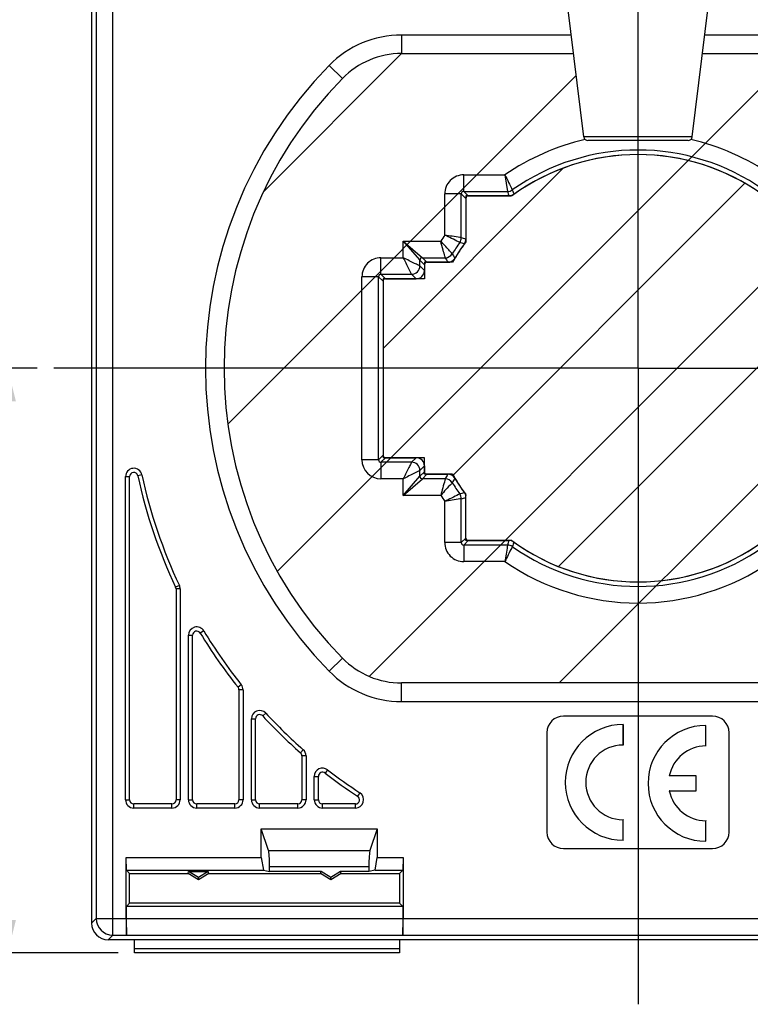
# Model space of a CAD drawing. Header units: millimetres. Extents: x 0 to 420, y 0 to 297.
# Tile 7 of 20: x 71 to 115, y 152 to 211. Entities that reach past the tile are written whole.
import ezdxf

# ---------------------------------------------------------------- set-up
doc = ezdxf.new("R2010")
doc.units = ezdxf.units.MM
doc.header["$LTSCALE"] = 23.1
doc.layers.get('0').update_dxf_attribs({"linetype": 'CONTINUOUS'})
for name, color, linetype in [('02___PRT_ALL_AXES', 7, 'CONTINUOUS'), ('02__ASM_ALL_AXES', 7, 'CONTINUOUS'), ('03___PRT_ALL_CURVES', 7, 'CONTINUOUS')]:
    doc.layers.add(name, color=color, linetype=linetype)
doc.styles.get("Standard").update_dxf_attribs({"font": 'SIMPLEX.SHX', "width": 0.8})
doc.dimstyles.new('DIMSTYLE_1', dxfattribs={"dimtxt": 2, "dimasz": 2, "dimexe": 1, "dimexo": 1, "dimgap": 0.5, "dimtad": 1, "dimdec": 7, "dimdsep": 46, "dimtxsty": 'Standard', "dimblk": '_FILLED', "dimblk1": '_FILLED', "dimblk2": '_FILLED', "dimcen": 0.09, "dimazin": 2, "dimtp": 0.3, "dimtm": 0.3, "dimtfac": 1, "dimtdec": 7, "dimtofl": 0, "dimtmove": 0, "dimatfit": 3, "dimldrblk": '_FILLED', "dimfxl": 0, "dimtolj": 1, "dimarcsym": 0})

# ---------------------------------------------------------------- blocks, each defined once
blk = doc.blocks.new('_FILLED')
at = {"color": 0, "linetype": 'ByBlock'}
blk.add_solid([(0, 0), (-1, 0.25), (-1, -0.25)], dxfattribs=at)
blk = doc.blocks.new('*D3')
at = {"color": 8}
for p, q in [((86.978, 245.803), (63.674, 245.803)), ((64.674, 245.803), (64.674, 200.403)), ((64.674, 155.003), (64.674, 200.403)), ((77.188, 155.003), (63.674, 155.003))]:
    blk.add_line(p, q, dxfattribs=at)
at = {"color": 8, "xscale": 2, "yscale": 2, "zscale": 2}
for p, rotation in [((64.674, 245.803), 90), ((64.674, 155.003), 270)]:
    blk.add_blockref('_FILLED', p, dxfattribs=dict(at, rotation=rotation))
at = {"color": 8, "insert": (62.174, 199.065), "char_height": 2, "width": 6.4, "attachment_point": 2, "rotation": 90, "line_spacing_factor": 0.9}
blk.add_mtext('90.8', dxfattribs=at)
blk = doc.blocks.new('*D9')
at = {"color": 8}
for p, q in [((72.305, 190.303), (69.519, 190.303)), ((70.519, 190.303), (70.519, 172.653)), ((70.519, 155.003), (70.519, 172.653)), ((77.188, 155.003), (69.519, 155.003))]:
    blk.add_line(p, q, dxfattribs=at)
at = {"color": 8, "xscale": 2, "yscale": 2, "zscale": 2}
for p, rotation in [((70.519, 190.303), 90), ((70.519, 155.003), 270)]:
    blk.add_blockref('_FILLED', p, dxfattribs=dict(at, rotation=rotation))
at = {"color": 8, "insert": (68.019, 169.885), "char_height": 2, "width": 6.4, "attachment_point": 2, "rotation": 90, "line_spacing_factor": 0.9}
blk.add_mtext('35.3', dxfattribs=at)

msp = doc.modelspace()

# ---------------------------------------------------------------- linework, layer by layer
at = {"color": 7}
for p, q in [((75.86753382, 241.43766042), (75.86753382, 157.08261405)), ((76.86738151, 156.08276635), (76.86738151, 241.43766042)), ((75.58794814, 235.4029522), (75.58794814, 156.80302838)), ((94.30509129, 210.42279592), (94.30509129, 209.30318068)), ((104.55566839, 210.42279592), (94.30509129, 210.42279592)), ((122.870805, 210.42279592), (112.62022789, 210.42279592)), ((94.30509129, 209.30318068), (104.69313986, 209.30318068)), ((112.48275643, 209.30318068), (122.870805, 209.30318068)), ((89.93481186, 208.58691135), (90.73437707, 207.80318068)), ((111.86490337, 204.27117131), (105.31099292, 204.27117131)), ((111.61676683, 204.05163864), (105.55912946, 204.05163864)), ((98.06357615, 200.9784477), (98.06357615, 201.9782954)), ((98.06357615, 201.9782954), (100.55147644, 201.9782954)), ((100.55142161, 201.9782954), (100.70845669, 200.9784477)), ((98.06357615, 200.9784477), (98.3379253, 200.70409855)), ((98.06357615, 200.9784477), (100.70845669, 200.9784477)), ((96.9137513, 198.34056758), (96.9137513, 200.82847055)), ((97.91359899, 200.82847055), (96.9137513, 200.82847055)), ((97.91359899, 198.18359001), (97.91359899, 200.82847055)), ((97.91359899, 200.82847055), (98.18794814, 200.5541214)), ((98.18794814, 200.5541214), (98.18794814, 198.09610112)), ((100.79594557, 200.70409855), (98.3379253, 200.70409855)), ((98.3379253, 200.70318068), (100.79374394, 200.70318068)), ((100.99595147, 200.74589985), (100.99721325, 200.74645998)), ((101.08651542, 200.79784477), (101.08668496, 200.79733522)), ((94.4147452, 197.9782954), (95.56457212, 196.9784477)), ((94.41474727, 197.97829747), (95.41459496, 196.82847055)), ((94.41474727, 196.9782954), (94.41474727, 197.9782954)), ((94.41474727, 197.9782954), (96.67246818, 197.9782954)), ((98.18794649, 198.09610145), (98.18794814, 198.09738489)), ((93.06457212, 195.9784477), (93.06457212, 196.9782954)), ((93.06457212, 196.9782954), (94.41474727, 196.9782954)), ((95.41459496, 196.47837155), (95.41459496, 196.82847055)), ((95.41459496, 196.82847055), (95.68894412, 196.5541214)), ((95.56457212, 196.9784477), (95.83892127, 196.70409855)), ((95.56457212, 196.9784477), (96.94831714, 196.9784477)), ((95.68894412, 196.2040224), (95.41459496, 196.47837155)), ((95.68894412, 196.5541214), (95.68894412, 196.2040224)), ((95.8379253, 196.70318068), (97.10104212, 196.70318068)), ((97.10251138, 196.70409855), (95.83892127, 196.70409855)), ((91.91474727, 184.77972655), (91.91474727, 195.82847055)), ((92.91459496, 195.82847055), (91.91474727, 195.82847055)), ((92.91459496, 184.77972655), (92.91459496, 195.82847055)), ((92.91459496, 195.82847055), (93.18894412, 195.5541214)), ((93.06457212, 195.9784477), (93.33892127, 195.70409855)), ((93.06457212, 195.9784477), (94.91467112, 195.9784477)), ((93.3379253, 195.70318068), (95.1880243, 195.70318068)), ((95.18902027, 195.70409855), (93.33892127, 195.70409855)), ((95.18902027, 195.70409855), (94.91467112, 195.9784477)), ((93.18894412, 195.5541214), (93.18894412, 185.0540757)), ((92.91459496, 184.77972655), (93.18894412, 185.0540757)), ((93.06457212, 184.6297494), (93.33892127, 184.90409855)), ((93.33892127, 184.90409855), (95.18902027, 184.90409855)), ((95.18902027, 184.90409855), (94.91467112, 184.6297494)), ((92.91459496, 184.77972655), (91.91474727, 184.77972655)), ((93.06457212, 184.6297494), (93.06457212, 183.6299017)), ((94.91467112, 184.6297494), (93.06457212, 184.6297494)), ((95.68894412, 184.4041747), (95.41459496, 184.12982555)), ((95.68894412, 184.4041747), (95.68894412, 184.0540757)), ((77.63794814, 164.25318068), (77.63794814, 183.76397429)), ((77.63794814, 183.76397429), (77.88794814, 183.76397429)), ((77.88794814, 164.25318068), (77.88794814, 183.76397429)), ((78.62680257, 183.86895688), (78.38237536, 183.81646558)), ((94.41474727, 182.62989963), (95.41459496, 183.77972655)), ((95.41459496, 183.77972655), (95.41459496, 184.12982555)), ((95.41459496, 183.77972655), (95.68894412, 184.0540757)), ((95.56457212, 183.6297494), (95.83892127, 183.90409855)), ((95.83892127, 183.90409855), (97.10251138, 183.90409855)), ((97.10251094, 183.90409855), (97.10198257, 183.9031647)), ((94.41474727, 183.6299017), (93.06457212, 183.6299017)), ((94.4147452, 182.6299017), (95.56457212, 183.6297494)), ((94.41474727, 182.6299017), (94.41474727, 183.6299017)), ((96.94831714, 183.6297494), (95.56457212, 183.6297494)), ((96.67247099, 182.6299017), (94.41474727, 182.6299017)), ((98.18794814, 180.05315784), (98.18794814, 182.51209598)), ((96.9137513, 179.77972655), (96.9137513, 182.26762922)), ((97.91359899, 179.77972655), (97.91359899, 182.42460709)), ((97.91359899, 179.77972655), (96.9137513, 179.77972655)), ((97.91359899, 179.77972655), (98.18794814, 180.0540757)), ((98.06357615, 179.6297494), (98.3379253, 179.90409855)), ((100.70845669, 179.6297494), (98.06357615, 179.6297494)), ((98.06357615, 179.6297494), (98.06357615, 178.6299017)), ((98.3379253, 179.90409855), (100.79594557, 179.90409855)), ((100.79594536, 179.90409855), (100.79564061, 179.90314825)), ((101.086684, 179.81086256), (101.08601931, 179.80886482)), ((100.55146675, 178.6299017), (98.06357615, 178.6299017)), ((80.88987761, 177.19263651), (80.66391288, 177.08567886)), ((80.68794814, 176.97872121), (80.68794814, 164.25318068)), ((80.93794814, 176.97872121), (80.68794814, 176.97872121)), ((80.93794814, 176.97872121), (80.93794814, 164.25318068)), ((81.43794814, 164.25318068), (81.43794814, 174.1866916)), ((81.43794814, 174.1866916), (81.68794814, 174.1866916)), ((81.68794814, 164.25318068), (81.68794814, 174.1866916)), ((82.36579611, 174.44543108), (82.15187213, 174.31606134)), ((89.93481186, 172.01945001), (90.73437707, 172.80318068)), ((84.62887115, 171.19736719), (84.43340964, 171.04149929)), ((122.870805, 171.30318068), (94.30509129, 171.30318068)), ((94.30509129, 170.18356544), (94.30509129, 171.30318068)), ((84.73794814, 170.8856314), (84.48794814, 170.8856314)), ((84.48794814, 170.8856314), (84.48794814, 164.25318068)), ((84.73794814, 170.8856314), (84.73794814, 164.25318068)), ((94.30509129, 170.18356544), (122.870805, 170.18356544)), ((86.10478965, 169.4806673), (85.92136889, 169.31079432)), ((85.23794814, 169.14092134), (85.48794814, 169.14092134)), ((85.23794814, 164.25318068), (85.23794814, 169.14092134)), ((85.48794814, 164.25318068), (85.48794814, 169.14092134)), ((113.08794814, 169.30318068), (104.08794814, 169.30318068)), ((103.08794814, 168.30318068), (103.08794814, 162.30318068)), ((107.68271162, 167.55841111), (107.68271162, 168.79794023)), ((112.68271162, 167.49841112), (112.68271162, 168.73794024)), ((114.08794814, 162.30318068), (114.08794814, 168.30318068)), ((88.36786468, 167.27672406), (88.20290641, 167.08887101)), ((88.53794814, 166.90101795), (88.28794814, 166.90101795)), ((88.28794814, 166.90101795), (88.28794814, 164.25318068)), ((88.53794814, 166.90101795), (88.53794814, 164.25318068)), ((89.84378318, 166.06012478), (89.69086566, 165.86234654)), ((89.03794814, 165.6645683), (89.28794814, 165.6645683)), ((89.03794814, 164.25318068), (89.03794814, 165.6645683)), ((89.28794814, 164.25318068), (89.28794814, 165.6645683)), ((110.48340737, 165.69318068), (110.47700328, 165.68794416)), ((112.09817086, 165.68794416), (110.47700328, 165.68794416)), ((112.10340737, 165.69318068), (112.09817086, 165.68794416)), ((112.09817086, 164.7984172), (112.09817086, 165.68794416)), ((91.79267809, 164.67139605), (91.65565993, 164.46228837)), ((110.47700328, 164.7984172), (112.09817086, 164.7984172)), ((110.48340737, 164.79318068), (110.47700328, 164.7984172)), ((112.10340737, 164.79318068), (112.09817086, 164.7984172)), ((77.63794814, 164.25318068), (77.88794814, 164.25318068)), ((80.93794814, 164.25318068), (80.68794814, 164.25318068)), ((81.43794814, 164.25318068), (81.68794814, 164.25318068)), ((84.73794814, 164.25318068), (84.48794814, 164.25318068)), ((85.23794814, 164.25318068), (85.48794814, 164.25318068)), ((88.53794814, 164.25318068), (88.28794814, 164.25318068)), ((89.03794814, 164.25318068), (89.28794814, 164.25318068)), ((80.43794814, 164.00318068), (78.13794814, 164.00318068)), ((78.13794814, 163.75318068), (78.13794814, 164.00318068)), ((80.43794814, 163.75318068), (78.13794814, 163.75318068)), ((80.43794814, 163.75318068), (80.43794814, 164.00318068)), ((84.23794814, 164.00318068), (81.93794814, 164.00318068)), ((81.93794814, 163.75318068), (81.93794814, 164.00318068)), ((84.23794814, 163.75318068), (81.93794814, 163.75318068)), ((84.23794814, 163.75318068), (84.23794814, 164.00318068)), ((88.03794814, 164.00318068), (85.73794814, 164.00318068)), ((85.73794814, 163.75318068), (85.73794814, 164.00318068)), ((88.03794814, 163.75318068), (85.73794814, 163.75318068)), ((88.03794814, 163.75318068), (88.03794814, 164.00318068)), ((91.51864176, 164.00318068), (89.53794814, 164.00318068)), ((89.53794814, 163.75318068), (89.53794814, 164.00318068)), ((91.51864176, 163.75318068), (89.53794814, 163.75318068)), ((91.51864176, 163.75318068), (91.51864176, 164.00318068)), ((107.68794814, 163.05318068), (107.68271162, 163.04795024)), ((107.68271162, 161.80842113), (107.68271162, 163.04795025)), ((112.68794814, 162.99318068), (112.68271162, 162.98795024)), ((112.68271162, 161.74842113), (112.68271162, 162.98795026)), ((85.83794814, 162.50318068), (92.83794814, 162.50318068)), ((86.27560335, 161.19820106), (85.83794814, 162.50318068)), ((85.83794814, 160.77136899), (85.83794814, 162.50318068)), ((92.83794814, 162.50318068), (92.40029294, 161.19820106)), ((92.83794814, 162.50318068), (92.83794814, 160.77136899)), ((107.68794814, 161.80318068), (107.68271162, 161.80842112)), ((112.68794814, 161.74318068), (112.68271162, 161.74842112)), ((86.27560335, 161.19820106), (92.40029294, 161.19820106)), ((104.08794814, 161.30318068), (113.08794814, 161.30318068)), ((77.66975983, 160.77136899), (85.83794814, 160.77136899)), ((77.69593844, 159.99519038), (77.66975983, 160.77136899)), ((77.66975983, 157.08261405), (77.66975983, 160.77136899)), ((85.83794814, 160.77136899), (85.96916115, 159.99519038)), ((92.70673514, 159.99519038), (92.83794814, 160.77136899)), ((92.83794814, 160.77136899), (94.40613645, 160.77136899)), ((94.40613645, 160.77136899), (94.37995785, 159.99519038)), ((94.40613645, 160.77136899), (94.40613645, 157.08261405)), ((77.69593844, 159.99519038), (77.88794814, 159.80318068)), ((77.69593844, 159.99519038), (85.96916115, 159.99519038)), ((81.41564263, 159.80318068), (81.44943344, 159.92100237)), ((82.03794814, 159.55318068), (81.44943344, 159.92100237)), ((81.44943344, 159.92100237), (82.62646284, 159.92100237)), ((82.62646284, 159.92100237), (82.03794814, 159.55318068)), ((82.66025366, 159.80318068), (82.62646284, 159.92100237)), ((85.96916115, 159.99519038), (86.34100796, 159.92100237)), ((86.34100796, 160.23058378), (92.33488833, 160.23058378)), ((86.34100796, 159.92100237), (86.34100796, 160.23058378)), ((89.44943344, 159.92100237), (86.34100796, 159.92100237)), ((89.41564263, 159.80318068), (89.44943344, 159.92100237)), ((90.03794814, 159.55318068), (89.44943344, 159.92100237)), ((90.62646284, 159.92100237), (90.03794814, 159.55318068)), ((92.33488833, 159.92100237), (90.62646284, 159.92100237)), ((90.66025366, 159.80318068), (90.62646284, 159.92100237)), ((92.33488833, 160.23058378), (92.33488833, 159.92100237)), ((92.70673514, 159.99519038), (92.33488833, 159.92100237)), ((92.70673514, 159.99519038), (94.37995785, 159.99519038)), ((94.37995785, 159.99519038), (94.18794814, 159.80318068)), ((77.88794814, 159.80318068), (81.41564263, 159.80318068)), ((77.88794814, 158.00318068), (77.88794814, 159.80318068)), ((82.03794814, 159.41423973), (81.41564263, 159.80318068)), ((82.66025366, 159.80318068), (82.03794814, 159.41423973)), ((82.03794814, 159.41423973), (82.03794814, 159.55318068)), ((82.66025366, 159.80318068), (89.41564263, 159.80318068)), ((90.03794814, 159.41423973), (89.41564263, 159.80318068)), ((90.66025366, 159.80318068), (90.03794814, 159.41423973)), ((90.03794814, 159.41423973), (90.03794814, 159.55318068)), ((90.66025366, 159.80318068), (94.18794814, 159.80318068)), ((94.18794814, 159.80318068), (94.18794814, 158.00318068)), ((77.69594243, 157.81117497), (77.88794814, 158.00318068)), ((94.37995386, 157.81117497), (77.69594243, 157.81117497)), ((77.69594243, 157.07373419), (77.69594243, 157.81117497)), ((94.18794814, 158.00318068), (77.88794814, 158.00318068)), ((94.37995386, 157.81117497), (94.18794814, 158.00318068)), ((94.37995386, 157.81117497), (94.37995386, 157.07373419)), ((75.86753382, 157.08261405), (75.58794814, 156.80302838)), ((75.86753382, 157.08261405), (77.66975983, 157.08261405)), ((94.37995386, 157.07373419), (77.69594243, 157.07373419)), ((77.71339484, 156.05628178), (77.69594243, 157.07373419)), ((94.37995386, 157.07373419), (94.36250145, 156.05628178)), ((94.40613645, 157.08261405), (122.76975983, 157.08261405)), ((76.86738151, 156.08276635), (76.58779584, 155.80318068)), ((123.18794814, 155.80318068), (76.58779584, 155.80318068)), ((76.86738151, 156.08276635), (77.68691026, 156.08276635)), ((77.71339484, 156.05628178), (77.68691026, 156.08276635)), ((94.36250145, 156.05628178), (77.71339484, 156.05628178)), ((78.18794814, 155.00318068), (78.18794814, 155.80318068)), ((94.18794814, 155.80318068), (94.18794814, 155.00318068)), ((94.38898602, 156.08276635), (94.36250145, 156.05628178)), ((94.38898602, 156.08276635), (122.78691026, 156.08276635)), ((94.18794814, 155.25318068), (78.18794814, 155.25318068)), ((94.18794814, 155.00318068), (78.18794814, 155.00318068))]:
    msp.add_line(p, q, dxfattribs=at)
at = {"color": 8}
for p, q in [((85.98305932, 200.98114872), (94.30509129, 209.30318068)), ((86.80172416, 178.04102571), (118.06387913, 209.30318068)), ((83.81593084, 186.93462631), (104.85622919, 207.97492466)), ((92.3439384, 171.70384602), (127.40400937, 206.76391699)), ((93.18894412, 191.50071372), (104.06666811, 202.37843771)), ((97.38409252, 183.8164682), (115.03720279, 201.46957847)), ((103.82266698, 171.30318068), (131.88687717, 199.36739087)), ((103.78219011, 178.33517186), (121.50850316, 196.06148491))]:
    msp.add_line(p, q, dxfattribs=at)
at = {"color": 7}
for centre, radius, start, end in [((94.30509129, 204.30318068), 6.11961524, 90, 135.5729959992), ((94.30509129, 204.30318068), 5, 90, 135.5729959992), ((108.58794814, 190.30318068), 26.11961524, 135.5729959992, 224.4270040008), ((108.58794814, 190.30318068), 25, 135.5729959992, 224.4270040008), ((108.58886601, 190.30318068), 14.17419685, 103.0168887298, 124.5443251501), ((105.55912946, 204.30163864), 0.25, 187, 270), ((111.61676683, 204.30163864), 0.25, 270, 353), ((108.58886601, 190.30318068), 14.17419685, 55.4556426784, 76.9889694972), ((108.58886601, 190.30318068), 13.17434915, 54.8096575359, 125.1903424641), ((108.58886601, 190.30318068), 12.9, 54.4393411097, 125.5606588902), ((98.06357336, 200.82847333), 1.1498267, 89.9998614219, 180.0001385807), ((164.68222909, 232.82900778), 71.16537715, 205.6903206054, 206.5048215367), ((98.06315373, 200.82889296), 0.14955534, 89.8381699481, 180.1618300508), ((100.70842118, 201.47848352), 0.50003582, 270.0040685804, 305.1862738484), ((185.64736865, 227.91382012), 89.10742423, 197.5945834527, 197.7797416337), ((177.8301038, 226.33218844), 80.8800412, 198.2005328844, 198.4034615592), ((100.79352558, 201.20490475), 0.50172412, 270.0249355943, 283.8090517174), ((100.79367784, 201.20335826), 0.50018603, 283.834398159, 285.8098598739), ((100.79377702, 201.20300979), 0.49982372, 285.8098039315, 287.7842999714), ((100.79361503, 201.20344252), 0.50028525, 287.7868279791, 293.8561733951), ((100.79456366, 201.20676243), 0.50297404, 293.7616231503, 300.2147140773), ((100.79684091, 201.20289523), 0.49848621, 300.2122160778, 305.5522869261), ((108.58886601, 190.30318068), 14.17419685, 145.4556837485, 147.2152208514), ((97.41356317, 198.18362552), 0.50003582, 324.8137371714, 359.9959162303), ((70.97807534, 113.24460502), 89.10753956, 72.2201800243, 72.4053380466), ((97.69252545, 198.09465461), 0.49519604, 340.8242285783, 343.4268372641), ((97.68797312, 198.09594642), 0.49992773, 343.4337548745, 348.5946269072), ((97.68494982, 198.09657979), 0.50301659, 348.5920060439, 353.9699929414), ((97.68900492, 198.09619246), 0.49894323, 353.96530839, 359.9895119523), ((108.58886601, 190.30318068), 13.17434915, 144.8096575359, 148.3504746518), ((108.58886601, 190.30318068), 12.9, 144.4393411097, 149.0031389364), ((72.55808748, 121.0555804), 80.88663847, 71.5963904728, 71.7996832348), ((97.69041283, 198.09435525), 0.49696544, 324.4429360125, 327.8377891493), ((97.68639082, 198.0968807), 0.50171459, 327.8381408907, 332.1603923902), ((97.68526741, 198.09748941), 0.50299224, 332.1588409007, 334.7445780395), ((97.68627618, 198.09702007), 0.50187965, 334.7439020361, 337.8939475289), ((97.68925827, 198.09581121), 0.49866185, 337.8936912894, 340.8220146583), ((93.06456934, 195.82847333), 1.1498267, 89.9998614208, 180.0001385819), ((95.56458077, 196.8284619), 0.1499858, 90.0033034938, 179.9966965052), ((145.19427209, 223.91385261), 55.25566222, 209.1743408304, 209.5006721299), ((96.94828257, 197.47843346), 0.49998576, 270.0040160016, 328.3464593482), ((97.10253327, 197.20394975), 0.49985121, 269.9974904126, 309.9759988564), ((97.10105316, 197.20308542), 0.49990332, 285.7348836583, 307.3853077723), ((141.3843511, 222.70114543), 50.85676771, 210.0738027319, 210.4252610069), ((97.10073262, 197.2053858), 0.50210874, 310.0281766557, 316.5737242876), ((97.09842231, 197.2076536), 0.50534555, 316.5670509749, 321.3389456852), ((97.10026241, 197.20616812), 0.5029807, 321.3401315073, 323.3377214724), ((97.10390838, 197.20348887), 0.49845625, 323.334527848, 327.0752897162), ((97.10932088, 197.1999484), 0.4919887, 327.0787743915, 329.0014360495), ((94.91448793, 196.47855473), 0.5001081, 270.0209876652, 359.9790152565), ((97.10082772, 197.20490411), 0.50172348, 270.0244839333, 283.7412675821), ((97.10097536, 197.20337915), 0.50020714, 283.7663329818, 285.7343379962), ((93.0641497, 195.82889296), 0.14955534, 89.8381699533, 180.1618300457), ((93.06459427, 184.77974871), 1.14984865, 180.001103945, 269.9988960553), ((93.06413368, 184.77928812), 0.14953936, 179.8320145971, 270.1679854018), ((94.91448793, 184.12964236), 0.5001081, 0.0209876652, 89.9790152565), ((78.13794814, 183.76397429), 0.5, 12.1203123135, 180), ((78.13794814, 183.76397429), 0.25, 12.1203123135, 180), ((108.58794814, 190.30318068), 30.89424056, 192.1203123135, 205.3299638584), ((108.58794814, 190.30318068), 30.64424056, 192.1203123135, 205.3299638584), ((95.56458077, 183.7797352), 0.1499858, 180.0033034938, 269.9966965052), ((145.19962822, 156.69133776), 55.26180456, 150.5004617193, 150.8256442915), ((97.10257793, 183.40429232), 0.49980623, 30.9892318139, 90.0076292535), ((96.94828256, 183.12976362), 0.49998577, 31.6535079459, 89.9960376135), ((141.38435088, 157.90705132), 50.85676769, 149.5747385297, 149.9261968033), ((108.58886601, 190.30501642), 13.17434915, 211.6495253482, 215.1903424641), ((108.58886601, 190.30501642), 12.9, 210.9968610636, 215.5606588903), ((108.58886601, 190.30501642), 14.17419685, 212.7847852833, 214.544317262), ((72.55808788, 259.55261681), 80.88663845, 288.2003164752, 288.4036092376), ((97.41356318, 182.42457159), 0.50003581, 0.0041161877, 35.1862454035), ((70.97807514, 267.36359217), 89.1075397, 287.5946620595, 287.7798200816), ((97.68498047, 182.51162369), 0.50298577, 6.9243981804, 10.1386708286), ((97.68838827, 182.51197991), 0.49955988, 0.0133120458, 6.9309610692), ((97.68868276, 182.50897616), 0.49926539, 0.0000355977, 0.5196279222), ((98.06357336, 179.77972377), 1.1498267, 179.9998614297, 270.000138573), ((98.06315373, 179.77930414), 0.14955534, 179.8381699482, 270.1618300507), ((185.65709895, 152.69114898), 89.1176751, 162.2208339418, 162.4053292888), ((100.70842118, 179.12971358), 0.50003582, 54.8137371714, 89.9959162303), ((100.79594679, 179.40417851), 0.49992004, 54.4392012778, 90.0001398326), ((177.8221217, 154.27898727), 80.8715281, 161.5978663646, 161.7997054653), ((108.58886601, 190.30501642), 13.17434915, 234.8096575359, 305.1903424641), ((108.58886601, 190.30501642), 12.9, 234.4393411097, 305.5606588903), ((108.58886601, 190.30501642), 14.17419685, 235.4556425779, 304.5443583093), ((80.43794814, 176.97872121), 0.5, 0, 25.3299638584), ((80.43794814, 176.97872121), 0.25, 0, 25.3299638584), ((81.93794814, 174.1866916), 0.5, 31.1632962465, 180), ((81.93794814, 174.1866916), 0.25, 31.1632962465, 180), ((108.58794814, 190.30318068), 30.89424056, 211.1632962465, 218.5700941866), ((108.58794814, 190.30318068), 30.64424056, 211.1632962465, 218.5700941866), ((94.30509129, 176.30318068), 5, 224.4270040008, 270), ((94.30509129, 176.30318068), 6.11961524, 224.4270040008, 270), ((84.23794814, 170.8856314), 0.5, 0, 38.5700941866), ((84.23794814, 170.8856314), 0.25, 0, 38.5700941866), ((85.73794814, 169.14092134), 0.5, 42.8039514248, 180), ((108.58794814, 190.30318068), 30.64424056, 222.8039514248, 228.7128566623), ((85.73794814, 169.14092134), 0.25, 42.8039514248, 180), ((108.58794814, 190.30318068), 30.89424056, 222.8039514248, 228.7128566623), ((104.08794814, 168.30318068), 1, 90, 180), ((113.08794814, 168.30318068), 1, 0, 90), ((107.68794814, 165.30318068), 3.49476348, 90.0858514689, 269.9141485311), ((112.68794814, 165.24318068), 3.49476348, 90.0858514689, 269.9141485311), ((88.03794814, 166.90101795), 0.25, 0, 48.7128566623), ((88.03794814, 166.90101795), 0.5, 0, 48.7128566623), ((107.68794814, 165.30318068), 2.25523652, 90.1330373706, 269.8669626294), ((112.68794814, 165.24318068), 2.25523652, 90.1330373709, 168.6259306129), ((89.53794814, 165.6645683), 0.5, 52.2896414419, 180), ((89.53794814, 165.6645683), 0.25, 52.2896414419, 180), ((108.58794814, 190.30318068), 30.89424056, 232.2896414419, 236.7651112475), ((108.58794814, 190.30318068), 30.64424056, 232.2896414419, 236.7651112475), ((91.51864176, 164.25318068), 0.5, 270, 56.7651112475), ((112.68794814, 165.24318068), 2.25523652, 191.3740693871, 269.8669626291), ((78.13794814, 164.25318068), 0.5, 180, 270), ((78.13794814, 164.25318068), 0.25, 180, 270), ((80.43794814, 164.25318068), 0.5, 270, 360), ((80.43794814, 164.25318068), 0.25, 270, 360), ((81.93794814, 164.25318068), 0.5, 180, 270), ((81.93794814, 164.25318068), 0.25, 180, 270), ((84.23794814, 164.25318068), 0.5, 270, 360), ((84.23794814, 164.25318068), 0.25, 270, 360), ((85.73794814, 164.25318068), 0.5, 180, 270), ((85.73794814, 164.25318068), 0.25, 180, 270), ((88.03794814, 164.25318068), 0.5, 270, 360), ((88.03794814, 164.25318068), 0.25, 270, 360), ((89.53794814, 164.25318068), 0.5, 180, 270), ((89.53794814, 164.25318068), 0.25, 180, 270), ((91.51864176, 164.25318068), 0.25, 270, 56.7651112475), ((104.08794814, 162.30318068), 1, 180, 270), ((113.08794814, 162.30318068), 1, 270, 360), ((76.86779799, 157.08303125), 1.00027007, 180.0238977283, 269.9761436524)]:
    msp.add_arc(centre, radius, start, end, dxfattribs=at)
for centre, major_axis, ratio, start_param, end_param in [((98.33797099, 200.5540757), (0.10609833, -0.10609833), 0.9996954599, 8.6395320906, 10.2100238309), ((98.33797099, 200.55315783), (-0.10609833, 0.10609833), 0.9996954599, 0.7770156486, 0.7852458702), ((98.33797099, 200.55315783), (0.10609833, -0.10609833), 0.9996954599, -2.7005205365, -2.364577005), ((98.33797099, 200.55315783), (-0.10609833, 0.10609833), 0.9996954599, 0.3027392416, 0.4410721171), ((98.33797099, 200.55315783), (0.10609833, -0.10609833), 0.9996954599, -3.0070764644, -2.8388534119), ((98.33797099, 200.55315783), (-0.10609833, 0.10609833), 0.9996954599, 0.0373572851, 0.1345161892), ((98.33797099, 200.55315783), (0.10609833, -0.10609833), 0.9996954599, 2.3563467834, 3.1789499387), ((95.18886795, 196.20417471), (-0.35366109, 0.35366109), 0.9996954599, -3.1434403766, -2.3927759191), ((95.18886795, 196.20417471), (0.35366109, -0.35366109), 0.9996954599, 0.7488167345, 0.7852458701), ((95.83896697, 196.5540757), (0.10609833, -0.10609833), 0.9996954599, 8.6395320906, 10.2100238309), ((95.83797099, 196.55315783), (-0.10609833, 0.10609833), 0.9996954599, -0.2447447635, -0.1570389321), ((95.83797099, 196.55315783), (0.10609833, -0.10609833), 0.9996954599, 2.7494116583, 2.8968478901), ((95.83797099, 196.55315783), (-0.10609833, 0.10609833), 0.9996954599, -0.7852458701, -0.3921809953), ((93.33896697, 195.5540757), (0.10609833, -0.10609833), 0.9996954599, 8.6395320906, 10.2100238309), ((93.33797099, 195.55315783), (0.10609833, -0.10609833), 0.9996954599, 2.4089402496, 2.9845537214), ((93.33797099, 195.55315783), (-0.10609833, 0.10609833), 0.9996954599, -0.7852458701, -0.732652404), ((95.18787198, 196.20325685), (0.35366109, -0.35366109), 0.9996954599, 5.497939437, 6.2840444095), ((95.18886795, 196.20417471), (0.35366109, -0.35366109), 0.9996954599, -0.7852458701, -0.001847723), ((93.33896697, 185.0541214), (0.10609833, 0.10609833), 0.9996954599, 2.3563467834, 3.9268385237), ((95.18886795, 184.40402239), (0.35366109, 0.35366109), 0.9996954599, -0.7852458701, 0.7852458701), ((95.83896697, 184.0541214), (0.10609833, 0.10609833), 0.9996954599, 2.3563467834, 3.9268385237), ((98.33797099, 180.0541214), (0.10609833, 0.10609833), 0.9996954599, 2.3563467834, 3.9268385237), ((86.2535193, 160.23058378), (0, 1), 0.0874886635, -1.5707963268, -0.2551823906), ((92.42237699, 160.23058378), (0, 1), 0.0874886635, 0.2551823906, 1.5707963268), ((77.6872149, 157.08261405), (0, 1), 0.0174550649, -4.7123889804, -3.1590459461), ((94.38868139, 157.08261405), (0, 1), 0.0174550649, -3.1241393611, -1.5707963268), ((76.58810047, 156.80333301), (0.70732219, 0.70732219), 0.9996954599, -3.9268385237, -2.3563467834)]:
    msp.add_ellipse(centre, major_axis=major_axis, ratio=ratio, start_param=start_param, end_param=end_param, dxfattribs=at)
for points in [[(100.99722818, 200.74642563), (100.9344775, 200.71880229), (100.8645072, 200.70409856), (100.79594557, 200.70409855)], [(98.09471248, 182.80283395), (98.13734637, 182.7431971), (98.167207, 182.67232902), (98.18011192, 182.60016486)]]:
    msp.add_open_spline(points, degree=3, dxfattribs=at)
for points, knots in [([(96.94831762, 196.9784477), (96.94042778, 197.00630751), (96.89824219, 197.15850994), (96.80541454, 197.49157774), (96.72246206, 197.79733509), (96.67215702, 197.9782954)], [0, 0, 0, 0, 0.0837438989, 0.456787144, 1, 1, 1, 1]), ([(97.37388891, 197.21605014), (97.30146507, 197.29262946), (97.06599343, 197.54521097), (96.83217063, 197.79936543), (96.67263881, 197.97855595)], [0, 0, 0, 0, 0.3052320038, 1, 1, 1, 1]), ([(97.82223399, 197.89548669), (97.79753991, 197.90782251), (97.49560568, 198.05801077), (97.19301139, 198.20691263), (96.91365477, 198.34042516)], [0, 0, 0, 0, 0.0818555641, 1, 1, 1, 1]), ([(97.91359899, 198.18358988), (97.88630879, 198.18793901), (97.55307109, 198.24060717), (97.21967838, 198.29229025), (96.9137513, 198.34073737)], [0, 0, 0, 0, 0.0819108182, 1, 1, 1, 1]), ([(94.91467149, 195.9784477), (94.86186309, 196.08483593), (94.69426557, 196.41771075), (94.52935021, 196.75193355), (94.41432427, 196.9782954)], [0, 0, 0, 0, 0.3186977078, 1, 1, 1, 1]), ([(95.41459496, 196.47837309), (95.38468147, 196.49301744), (95.27878375, 196.54681602), (95.06568564, 196.65250354), (94.76243187, 196.80486822), (94.53493662, 196.91764427), (94.41474727, 196.97871805)], [0, 0, 0, 0, 0.0893673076, 0.3187007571, 0.6382552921, 1, 1, 1, 1]), ([(94.91466958, 184.6297494), (94.90002522, 184.5998359), (94.84622665, 184.49393819), (94.74053913, 184.28084007), (94.58817445, 183.9775863), (94.47539839, 183.75009105), (94.41432461, 183.6299017)], [0, 0, 0, 0, 0.0893673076, 0.3187007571, 0.6382552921, 1, 1, 1, 1]), ([(95.41459496, 184.12982592), (95.30820674, 184.07701752), (94.97533192, 183.90942), (94.64110912, 183.74450465), (94.41474727, 183.6294787)], [0, 0, 0, 0, 0.3186977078, 1, 1, 1, 1]), ([(96.94831714, 183.6297494), (96.94051601, 183.6018806), (96.84770336, 183.26881103), (96.75694558, 182.93517239), (96.67218642, 182.6299017)], [0, 0, 0, 0, 0.0837000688, 1, 1, 1, 1]), ([(97.37388906, 183.39214671), (97.35407975, 183.37117989), (97.11773454, 183.11942517), (96.88313169, 182.86596516), (96.672624, 182.62966414)], [0, 0, 0, 0, 0.0835322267, 1, 1, 1, 1]), ([(97.82223408, 182.71271029), (97.79753296, 182.70036385), (97.49554574, 182.55028045), (97.19301246, 182.40125314), (96.91364701, 182.26778321)], [0, 0, 0, 0, 0.0818881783, 1, 1, 1, 1]), ([(97.91359899, 182.42460751), (97.88629985, 182.42024316), (97.55305995, 182.36758306), (97.21966141, 182.31593208), (96.9137513, 182.26744441)], [0, 0, 0, 0, 0.081943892, 1, 1, 1, 1]), ([(100.70845682, 179.6297494), (100.70410769, 179.6024592), (100.65143952, 179.2692215), (100.59975644, 178.93582878), (100.55130933, 178.6299017)], [0, 0, 0, 0, 0.0819108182, 1, 1, 1, 1]), ([(100.99656001, 179.53838439), (100.98422419, 179.51369032), (100.83403592, 179.21175609), (100.68513406, 178.90916179), (100.55162154, 178.62980518)], [0, 0, 0, 0, 0.0818555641, 1, 1, 1, 1])]:
    msp.add_open_spline(points, degree=3, knots=knots, dxfattribs=at)
at = {"layer": '02___PRT_ALL_AXES', "color": 7}
for p, q in [((105.31099292, 204.27117131), (104.32871643, 212.27117131)), ((111.86490337, 204.27117131), (112.84717985, 212.27117131)), ((94.30509129, 209.30318068), (104.69313986, 209.30318068)), ((112.48275643, 209.30318068), (122.870805, 209.30318068)), ((122.870805, 171.30318068), (94.30509129, 171.30318068)), ((107.68794814, 168.80318068), (107.68271162, 168.79794024)), ((107.68794814, 168.80318068), (107.68794814, 167.55318068)), ((112.68794814, 168.74318068), (112.68271162, 168.73794024)), ((112.68794814, 167.49318068), (112.68794814, 168.74318068)), ((107.68794814, 167.55318068), (107.68271162, 167.55841112)), ((112.68794814, 167.49318068), (112.68271162, 167.49841112))]:
    msp.add_line(p, q, dxfattribs=at)
at = {"layer": '02__ASM_ALL_AXES', "color": 8}
for q in [(108.58794814, 213.6371204), (73.30469247, 190.30318068), (143.24528228, 190.30318068), (108.58794814, 151.9038447)]:
    msp.add_line((108.58794814, 190.30318068), q, dxfattribs=at)
at = {"layer": '03___PRT_ALL_CURVES', "color": 7}
for p, q in [((98.18794814, 200.70409855), (98.18794814, 197.93409855)), ((100.95794814, 200.70409855), (98.18794814, 200.70409855)), ((95.68894412, 196.70409855), (95.68894412, 195.70409855)), ((97.38894412, 196.70409855), (95.68894412, 196.70409855)), ((93.18894412, 195.70409855), (93.18894412, 184.90409855)), ((95.68894412, 195.70409855), (93.18894412, 195.70409855)), ((95.68894412, 184.90409855), (93.18894412, 184.90409855)), ((95.68894412, 183.90409855), (95.68894412, 184.90409855)), ((97.38894412, 183.90409855), (95.68894412, 183.90409855)), ((98.18794814, 179.90409855), (98.18794814, 182.67409855)), ((100.95794814, 179.90409855), (98.18794814, 179.90409855))]:
    msp.add_line(p, q, dxfattribs=at)
for centre, start, end in [((108.58886601, 190.30318068), 53.7333466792, 126.2666533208), ((108.58886601, 190.30318068), 143.7333466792, 150.2514069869), ((108.58886601, 190.30501642), 209.7485930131, 216.2666533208), ((108.58886601, 190.30501642), 233.7333466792, 306.2666533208)]:
    msp.add_arc(centre, 12.9, start, end, dxfattribs=at)

# ---------------------------------------------------------------- dimensions: what is measured, and where the dimension line sits
at = {"color": 8}
for base, p1, p2, angle, picture, middle in [((64.6735280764, 245.8031806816), (78.1879481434, 155.0031806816), (87.9775476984, 245.8031806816), 90, '*D3', (64.6735280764, 199.1154194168)), ((70.5185791, 155.00318068), (73.30469247, 190.30318068), (78.18794814, 155.00318068), 270, '*D9', (70.5185791, 169.9345482))]:
    dim = msp.add_linear_dim(base=base, p1=p1, p2=p2, angle=angle, dimstyle='DIMSTYLE_1', dxfattribs=at)
    dim.commit()
    dim.dimension.update_dxf_attribs({"geometry": picture, "text_midpoint": middle, "dimtype": 160})

doc.saveas('drawing.dxf')
